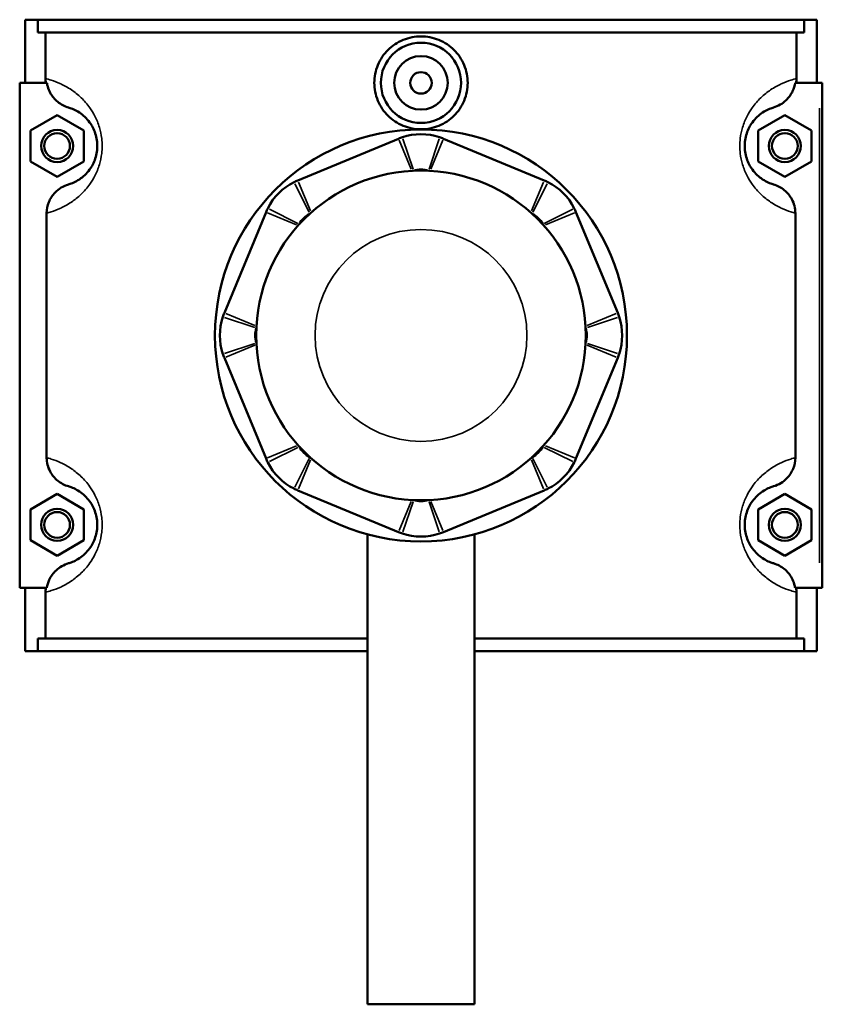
# Model space of a CAD drawing. Header units: millimetres. Extents: x -252 to 972, y -114 to 1156.
# Tile 8 of 8: x 387 to 537, y 822 to 1006. Entities that reach past the tile are written whole.
import ezdxf

# ---------------------------------------------------------------- set-up
doc = ezdxf.new("R2010")
doc.units = ezdxf.units.MM
doc.layers.add('Visible (ANSI)', color=7, linetype='Continuous', lineweight=50)
doc.layers.add('Visible Narrow (ANSI)', color=7, linetype='Continuous', lineweight=35)

msp = doc.modelspace()

# ---------------------------------------------------------------- linework, layer by layer
at = {"layer": 'Visible (ANSI)'}
for p, q in [((388.27, 1006.23), (388.27, 994.43)), ((388.27, 1006.23), (390.65, 1006.23)), ((390.65, 1006.23), (533.9, 1006.23)), ((390.65, 1003.87), (390.65, 1006.23)), ((533.9, 1006.23), (533.9, 1003.87)), ((533.9, 1006.23), (536.27, 1006.23)), ((536.27, 1006.23), (536.27, 994.43)), ((533.9, 1003.87), (390.65, 1003.87)), ((392.11, 995.22), (392.11, 1003.87)), ((532.44, 995.22), (532.44, 1003.87)), ((392.36, 994.43), (387.27, 994.43)), ((387.27, 994.43), (387.27, 900.03)), ((532.18, 994.43), (536.77, 994.43)), ((536.77, 994.43), (537.27, 994.43)), ((537.27, 900.03), (537.27, 994.43)), ((389.27, 985.52), (394.27, 988.41)), ((394.27, 988.41), (399.27, 985.52)), ((530.27, 988.41), (525.27, 985.52)), ((535.27, 985.52), (530.27, 988.41)), ((389.27, 979.75), (389.27, 985.52)), ((399.27, 985.52), (399.27, 979.75)), ((525.27, 985.52), (525.27, 979.75)), ((535.27, 979.75), (535.27, 985.52)), ((458.06, 983.99), (439.26, 976.2)), ((485.29, 976.2), (466.48, 983.99)), ((394.27, 976.86), (389.27, 979.75)), ((399.27, 979.75), (394.27, 976.86)), ((525.27, 979.75), (530.27, 976.86)), ((530.27, 976.86), (535.27, 979.75)), ((392.31, 970.09), (392.31, 924.37)), ((433.31, 970.25), (425.52, 951.44)), ((499.03, 951.44), (491.24, 970.25)), ((532.24, 924.37), (532.24, 970.09)), ((425.52, 943.02), (433.31, 924.22)), ((491.24, 924.22), (499.03, 943.02)), ((439.26, 918.27), (458.06, 910.48)), ((466.48, 910.48), (485.29, 918.27)), ((389.27, 914.72), (394.27, 917.61)), ((394.27, 917.61), (399.27, 914.72)), ((530.27, 917.61), (525.27, 914.72)), ((535.27, 914.72), (530.27, 917.61)), ((389.27, 908.95), (389.27, 914.72)), ((399.27, 914.72), (399.27, 908.95)), ((525.27, 914.72), (525.27, 908.95)), ((535.27, 908.95), (535.27, 914.72)), ((452.27, 910.05), (452.27, 822.23)), ((472.27, 910.05), (472.27, 822.23)), ((394.27, 906.06), (389.27, 908.95)), ((399.27, 908.95), (394.27, 906.06)), ((525.27, 908.95), (530.27, 906.06)), ((530.27, 906.06), (535.27, 908.95)), ((387.27, 900.03), (392.36, 900.03)), ((388.27, 900.03), (388.27, 888.23)), ((536.77, 900.03), (532.18, 900.03)), ((536.27, 900.03), (536.27, 888.23)), ((537.27, 900.03), (536.77, 900.03)), ((392.11, 890.59), (392.11, 899.24)), ((532.44, 890.59), (532.44, 899.24)), ((452.27, 890.59), (390.65, 890.59)), ((390.65, 888.23), (390.65, 890.59)), ((533.9, 890.59), (472.27, 890.59)), ((533.9, 890.59), (533.9, 888.23)), ((390.65, 888.23), (388.27, 888.23)), ((390.65, 888.23), (452.27, 888.23)), ((472.27, 888.23), (533.9, 888.23)), ((536.27, 888.23), (533.9, 888.23)), ((452.27, 822.23), (472.27, 822.23))]:
    msp.add_line(p, q, dxfattribs=at)
for centre, radius in [((462.27, 994.43), 7.5), ((462.27, 994.43), 5), ((462.27, 994.43), 2), ((394.27, 982.63), 3), ((394.27, 982.63), 2.4), ((462.27, 947.23), 38.5), ((530.27, 982.63), 3), ((530.27, 982.63), 2.4), ((462.27, 947.23), 30.8), ((394.27, 911.83), 3), ((530.27, 911.83), 3), ((394.27, 911.83), 2.4), ((530.27, 911.83), 2.4)]:
    msp.add_circle(centre, radius, dxfattribs=at)
for centre, radius, start, end in [((462.27, 973.83), 11, 71.5967, 108.4033), ((462.27, 973.83), 4.4, 71.5967, 108.4033), ((443.47, 966.04), 11, 116.5967, 153.4033), ((481.08, 966.04), 11, 26.5967, 63.4033), ((443.47, 966.04), 4.4, 116.5967, 153.4033), ((481.08, 966.04), 4.4, 26.5967, 63.4033), ((435.68, 947.23), 11, 161.5967, 198.4033), ((488.87, 947.23), 11, 341.5967, 18.4033), ((435.68, 947.23), 4.4, 161.5967, 198.4033), ((488.87, 947.23), 4.4, 341.5967, 18.4033), ((443.47, 928.43), 4.4, 206.5967, 243.4033), ((481.08, 928.43), 4.4, 296.5967, 333.4033), ((443.47, 928.43), 11, 206.5967, 243.4033), ((481.08, 928.43), 11, 296.5967, 333.4033), ((462.27, 920.64), 4.4, 251.5967, 288.4033), ((462.27, 920.64), 11, 251.5967, 288.4033)]:
    msp.add_arc(centre, radius, start, end, dxfattribs=at)
for points, knots in [([(471, 994.43), (471, 993.34), (470.78, 992.17), (469.88, 990.03), (469.21, 989.05), (467.66, 987.52), (466.68, 986.85), (464.53, 985.97), (463.37, 985.75), (461.18, 985.75), (460.01, 985.97), (457.87, 986.85), (456.89, 987.52), (455.34, 989.05), (454.66, 990.03), (453.77, 992.17), (453.55, 993.34), (453.55, 995.53), (453.77, 996.69), (454.66, 998.84), (455.34, 999.81), (456.89, 1001.35), (457.87, 1002.01), (460.01, 1002.9), (461.18, 1003.11), (463.37, 1003.11), (464.53, 1002.9), (466.68, 1002.01), (467.66, 1001.35), (469.21, 999.81), (469.88, 998.84), (470.78, 996.69), (471, 995.53), (471, 994.43)], [0, 0, 0, 0, 0.328444, 0.328444, 0.656888, 0.656888, 0.984923, 0.984923, 1.312958, 1.312958, 1.640993, 1.640993, 1.969028, 1.969028, 2.297472, 2.297472, 2.625916, 2.625916, 2.95436, 2.95436, 3.282804, 3.282804, 3.610839, 3.610839, 3.938874, 3.938874, 4.266909, 4.266909, 4.594944, 4.594944, 4.923388, 4.923388, 5.251832, 5.251832, 5.251832, 5.251832]), ([(392.36, 994.43), (392.4, 994.19), (392.44, 993.96), (392.62, 993.33), (392.77, 992.94), (393.32, 991.93), (393.8, 991.35), (394.98, 990.4), (395.66, 990.04), (396.39, 989.83)], [-0.6484773, -0.6484773, -0.6484773, -0.6484773, -0.5757058, -0.5757058, -0.452537, -0.452537, -0.2287038, -0.2287038, 0, 0, 0, 0]), ([(528.16, 989.83), (528.59, 989.95), (529.01, 990.13), (529.79, 990.58), (530.16, 990.85), (531.01, 991.66), (531.43, 992.24), (531.96, 993.39), (532.11, 993.9), (532.18, 994.43)], [-0.698132, -0.698132, -0.698132, -0.698132, -0.5629398, -0.5629398, -0.426968, -0.426968, -0.2113638, -0.2113638, -0.0503306, -0.0503306, -0.0503306, -0.0503306]), ([(396.39, 989.83), (396.49, 989.8), (396.59, 989.77), (396.98, 989.63), (397.29, 989.51), (397.97, 989.17), (398.33, 988.96), (399.03, 988.44), (399.36, 988.16), (399.98, 987.52), (400.27, 987.16), (400.73, 986.47), (400.9, 986.17), (401.23, 985.47), (401.38, 985.07), (401.61, 984.26), (401.69, 983.85), (401.76, 983.17), (401.77, 982.9), (401.77, 982.63), (401.77, 982.36), (401.76, 982.1), (401.69, 981.41), (401.61, 981), (401.38, 980.19), (401.23, 979.79), (400.9, 979.1), (400.73, 978.79), (400.27, 978.1), (399.98, 977.75), (399.36, 977.1), (399.03, 976.82), (398.33, 976.31), (397.97, 976.1), (397.29, 975.76), (396.98, 975.63), (396.59, 975.5), (396.49, 975.47), (396.39, 975.44)], [0.661778, 0.661778, 0.661778, 0.661778, 0.891026, 0.891026, 1.441714, 1.441714, 1.956605, 1.956605, 2.374479, 2.374479, 2.734939, 2.734939, 2.968372, 2.968372, 3.221448, 3.221448, 3.444472, 3.444472, 3.583862, 3.583862, 3.583862, 3.723252, 3.723252, 3.946276, 3.946276, 4.199353, 4.199353, 4.432786, 4.432786, 4.793245, 4.793245, 5.21112, 5.21112, 5.726011, 5.726011, 6.276699, 6.276699, 6.505946, 6.505946, 6.505946, 6.505946]), ([(528.16, 975.44), (528.06, 975.47), (527.95, 975.5), (527.57, 975.63), (527.26, 975.76), (526.58, 976.1), (526.21, 976.31), (525.52, 976.82), (525.19, 977.1), (524.57, 977.75), (524.28, 978.1), (523.82, 978.79), (523.65, 979.1), (523.32, 979.79), (523.17, 980.19), (522.94, 981), (522.86, 981.41), (522.79, 982.1), (522.77, 982.36), (522.77, 982.63), (522.77, 982.9), (522.79, 983.17), (522.86, 983.85), (522.94, 984.26), (523.17, 985.07), (523.32, 985.47), (523.65, 986.17), (523.82, 986.47), (524.28, 987.16), (524.57, 987.52), (525.19, 988.16), (525.52, 988.44), (526.21, 988.96), (526.58, 989.17), (527.26, 989.51), (527.57, 989.63), (527.95, 989.77), (528.06, 989.8), (528.16, 989.83)], [0.661778, 0.661778, 0.661778, 0.661778, 0.891024, 0.891024, 1.441714, 1.441714, 1.956605, 1.956605, 2.374479, 2.374479, 2.734939, 2.734939, 2.968372, 2.968372, 3.221448, 3.221448, 3.444472, 3.444472, 3.583862, 3.583862, 3.583862, 3.723252, 3.723252, 3.946276, 3.946276, 4.199352, 4.199352, 4.432785, 4.432785, 4.793245, 4.793245, 5.211119, 5.211119, 5.72601, 5.72601, 6.2767, 6.2767, 6.505946, 6.505946, 6.505946, 6.505946]), ([(458.8, 984.26), (458.68, 984.22), (458.55, 984.18), (458.31, 984.09), (458.18, 984.04), (458.06, 983.99)], [0.32119874, 0.32119874, 0.32119874, 0.32119874, 0.35694891, 0.35694891, 0.39269908, 0.39269908, 0.39269908, 0.39269908]), ([(466.48, 983.99), (466.36, 984.04), (466.24, 984.09), (465.99, 984.18), (465.87, 984.22), (465.75, 984.26)], [-0.39269908, -0.39269908, -0.39269908, -0.39269908, -0.35694891, -0.35694891, -0.32119874, -0.32119874, -0.32119874, -0.32119874]), ([(396.39, 975.44), (395.92, 975.3), (395.46, 975.1), (394.62, 974.59), (394.23, 974.28), (393.38, 973.41), (392.98, 972.81), (392.45, 971.49), (392.31, 970.79), (392.31, 970.09)], [-0.7224408, -0.7224408, -0.7224408, -0.7224408, -0.5746891, -0.5746891, -0.4260435, -0.4260435, -0.2110445, -0.2110445, 0, 0, 0, 0]), ([(439.26, 976.2), (439.14, 976.15), (439.02, 976.1), (438.78, 975.99), (438.66, 975.93), (438.54, 975.87)], [-0.39269908, -0.39269908, -0.39269908, -0.39269908, -0.35694891, -0.35694891, -0.32119874, -0.32119874, -0.32119874, -0.32119874]), ([(486, 975.87), (485.89, 975.93), (485.77, 975.99), (485.53, 976.1), (485.41, 976.15), (485.29, 976.2)], [0.32119874, 0.32119874, 0.32119874, 0.32119874, 0.35694891, 0.35694891, 0.39269908, 0.39269908, 0.39269908, 0.39269908]), ([(532.24, 970.09), (532.24, 970.54), (532.18, 970.99), (531.96, 971.86), (531.79, 972.28), (531.22, 973.34), (530.74, 973.92), (529.57, 974.87), (528.89, 975.22), (528.16, 975.44)], [-0.7231392, -0.7231392, -0.7231392, -0.7231392, -0.5878857, -0.5878857, -0.452537, -0.452537, -0.2287038, -0.2287038, 0, 0, 0, 0]), ([(433.63, 970.96), (433.57, 970.84), (433.52, 970.73), (433.41, 970.49), (433.36, 970.37), (433.31, 970.25)], [0.32119874, 0.32119874, 0.32119874, 0.32119874, 0.35694891, 0.35694891, 0.39269908, 0.39269908, 0.39269908, 0.39269908]), ([(491.24, 970.25), (491.19, 970.37), (491.14, 970.49), (491.03, 970.73), (490.97, 970.84), (490.91, 970.96)], [-0.39269908, -0.39269908, -0.39269908, -0.39269908, -0.35694891, -0.35694891, -0.32119874, -0.32119874, -0.32119874, -0.32119874]), ([(425.52, 951.44), (425.47, 951.32), (425.42, 951.2), (425.33, 950.95), (425.28, 950.83), (425.24, 950.71)], [-0.39269908, -0.39269908, -0.39269908, -0.39269908, -0.35694891, -0.35694891, -0.32119874, -0.32119874, -0.32119874, -0.32119874]), ([(499.3, 950.71), (499.26, 950.83), (499.22, 950.95), (499.13, 951.2), (499.08, 951.32), (499.03, 951.44)], [0.32119874, 0.32119874, 0.32119874, 0.32119874, 0.35694891, 0.35694891, 0.39269908, 0.39269908, 0.39269908, 0.39269908]), ([(425.24, 943.76), (425.28, 943.64), (425.33, 943.51), (425.42, 943.27), (425.47, 943.14), (425.52, 943.02)], [0.32119874, 0.32119874, 0.32119874, 0.32119874, 0.35694891, 0.35694891, 0.39269908, 0.39269908, 0.39269908, 0.39269908]), ([(499.03, 943.02), (499.08, 943.14), (499.13, 943.27), (499.22, 943.51), (499.26, 943.64), (499.3, 943.76)], [-0.39269908, -0.39269908, -0.39269908, -0.39269908, -0.35694891, -0.35694891, -0.32119874, -0.32119874, -0.32119874, -0.32119874]), ([(392.31, 924.37), (392.31, 923.92), (392.37, 923.48), (392.59, 922.6), (392.75, 922.18), (393.32, 921.13), (393.8, 920.55), (394.98, 919.6), (395.66, 919.24), (396.39, 919.03)], [-0.7231392, -0.7231392, -0.7231392, -0.7231392, -0.5878857, -0.5878857, -0.452537, -0.452537, -0.2287038, -0.2287038, 0, 0, 0, 0]), ([(433.31, 924.22), (433.36, 924.1), (433.41, 923.98), (433.52, 923.74), (433.57, 923.62), (433.63, 923.5)], [-0.39269908, -0.39269908, -0.39269908, -0.39269908, -0.35694891, -0.35694891, -0.32119874, -0.32119874, -0.32119874, -0.32119874]), ([(490.91, 923.5), (490.97, 923.62), (491.03, 923.74), (491.14, 923.98), (491.19, 924.1), (491.24, 924.22)], [0.32119874, 0.32119874, 0.32119874, 0.32119874, 0.35694891, 0.35694891, 0.39269908, 0.39269908, 0.39269908, 0.39269908]), ([(528.16, 919.03), (528.63, 919.17), (529.08, 919.37), (529.93, 919.87), (530.32, 920.18), (531.17, 921.05), (531.56, 921.66), (532.1, 922.97), (532.24, 923.67), (532.24, 924.37)], [-0.7224408, -0.7224408, -0.7224408, -0.7224408, -0.5746891, -0.5746891, -0.4260435, -0.4260435, -0.2110445, -0.2110445, 0, 0, 0, 0]), ([(396.39, 919.03), (396.49, 919), (396.59, 918.97), (396.98, 918.83), (397.29, 918.71), (397.97, 918.37), (398.33, 918.16), (399.03, 917.64), (399.36, 917.36), (399.98, 916.72), (400.27, 916.36), (400.73, 915.67), (400.9, 915.37), (401.23, 914.67), (401.38, 914.27), (401.61, 913.46), (401.69, 913.05), (401.76, 912.37), (401.77, 912.1), (401.77, 911.83), (401.77, 911.56), (401.76, 911.3), (401.69, 910.61), (401.61, 910.2), (401.38, 909.39), (401.23, 908.99), (400.9, 908.3), (400.73, 907.99), (400.27, 907.3), (399.98, 906.95), (399.36, 906.3), (399.03, 906.02), (398.33, 905.51), (397.97, 905.3), (397.29, 904.96), (396.98, 904.83), (396.59, 904.7), (396.49, 904.67), (396.39, 904.64)], [0.661778, 0.661778, 0.661778, 0.661778, 0.891026, 0.891026, 1.441714, 1.441714, 1.956605, 1.956605, 2.374479, 2.374479, 2.734939, 2.734939, 2.968372, 2.968372, 3.221448, 3.221448, 3.444472, 3.444472, 3.583862, 3.583862, 3.583862, 3.723252, 3.723252, 3.946276, 3.946276, 4.199353, 4.199353, 4.432786, 4.432786, 4.793245, 4.793245, 5.211119, 5.211119, 5.726011, 5.726011, 6.276699, 6.276699, 6.505946, 6.505946, 6.505946, 6.505946]), ([(438.54, 918.59), (438.66, 918.53), (438.78, 918.48), (439.02, 918.37), (439.14, 918.32), (439.26, 918.27)], [0.32119874, 0.32119874, 0.32119874, 0.32119874, 0.35694891, 0.35694891, 0.39269908, 0.39269908, 0.39269908, 0.39269908]), ([(485.29, 918.27), (485.41, 918.32), (485.53, 918.37), (485.77, 918.48), (485.89, 918.53), (486, 918.59)], [-0.39269908, -0.39269908, -0.39269908, -0.39269908, -0.35694891, -0.35694891, -0.32119874, -0.32119874, -0.32119874, -0.32119874]), ([(528.16, 904.64), (528.06, 904.67), (527.95, 904.7), (527.57, 904.83), (527.26, 904.96), (526.58, 905.3), (526.21, 905.51), (525.52, 906.02), (525.19, 906.3), (524.57, 906.95), (524.28, 907.3), (523.82, 907.99), (523.65, 908.3), (523.32, 908.99), (523.17, 909.39), (522.94, 910.2), (522.86, 910.61), (522.79, 911.3), (522.77, 911.56), (522.77, 911.83), (522.77, 912.1), (522.79, 912.37), (522.86, 913.05), (522.94, 913.46), (523.17, 914.27), (523.32, 914.67), (523.65, 915.37), (523.82, 915.67), (524.28, 916.36), (524.57, 916.72), (525.19, 917.36), (525.52, 917.64), (526.21, 918.16), (526.58, 918.37), (527.26, 918.71), (527.57, 918.83), (527.95, 918.97), (528.06, 919), (528.16, 919.03)], [0.661492, 0.661492, 0.661492, 0.661492, 0.890716, 0.890716, 1.441433, 1.441433, 1.956323, 1.956323, 2.374196, 2.374196, 2.734655, 2.734655, 2.968086, 2.968086, 3.221162, 3.221162, 3.444186, 3.444186, 3.583576, 3.583576, 3.583576, 3.722966, 3.722966, 3.945989, 3.945989, 4.199065, 4.199065, 4.432497, 4.432497, 4.792955, 4.792955, 5.210828, 5.210828, 5.725718, 5.725718, 6.276436, 6.276436, 6.50566, 6.50566, 6.50566, 6.50566]), ([(458.06, 910.48), (458.18, 910.43), (458.31, 910.38), (458.55, 910.29), (458.68, 910.24), (458.8, 910.2)], [-0.39269908, -0.39269908, -0.39269908, -0.39269908, -0.35694891, -0.35694891, -0.32119874, -0.32119874, -0.32119874, -0.32119874]), ([(465.75, 910.2), (465.87, 910.24), (465.99, 910.29), (466.24, 910.38), (466.36, 910.43), (466.48, 910.48)], [0.32119874, 0.32119874, 0.32119874, 0.32119874, 0.35694891, 0.35694891, 0.39269908, 0.39269908, 0.39269908, 0.39269908]), ([(396.39, 904.64), (395.96, 904.51), (395.54, 904.33), (394.76, 903.88), (394.39, 903.61), (393.54, 902.81), (393.11, 902.22), (392.59, 901.08), (392.44, 900.56), (392.36, 900.03)], [-0.698132, -0.698132, -0.698132, -0.698132, -0.5629398, -0.5629398, -0.426968, -0.426968, -0.2113638, -0.2113638, -0.0503306, -0.0503306, -0.0503306, -0.0503306]), ([(532.18, 900.03), (532.15, 900.27), (532.1, 900.51), (531.93, 901.14), (531.77, 901.52), (531.22, 902.54), (530.74, 903.12), (529.57, 904.07), (528.89, 904.42), (528.16, 904.64)], [-0.6484773, -0.6484773, -0.6484773, -0.6484773, -0.5757058, -0.5757058, -0.452537, -0.452537, -0.2287038, -0.2287038, 0, 0, 0, 0])]:
    msp.add_open_spline(points, degree=3, knots=knots, dxfattribs=at)
for points in [[(392.17, 994.43), (392.13, 994.69), (392.11, 994.96), (392.11, 995.22)], [(532.44, 995.22), (532.44, 994.96), (532.42, 994.69), (532.38, 994.43)], [(392.11, 899.24), (392.11, 899.51), (392.13, 899.77), (392.17, 900.03)], [(532.38, 900.03), (532.42, 899.77), (532.44, 899.51), (532.44, 899.24)]]:
    msp.add_open_spline(points, degree=3, dxfattribs=at)
at = {"layer": 'Visible Narrow (ANSI)'}
for p, q in [((536.77, 989.71), (536.77, 904.75)), ((458.19, 983.69), (460.43, 978.28)), ((458.9, 983.95), (460.78, 978.31)), ((463.77, 978.31), (465.64, 983.95)), ((464.12, 978.28), (466.36, 983.69)), ((441.35, 970.27), (438.69, 975.58)), ((441.62, 970.5), (439.38, 975.9)), ((485.16, 975.9), (482.92, 970.5)), ((485.85, 975.58), (483.2, 970.27)), ((433.61, 970.12), (439.01, 967.88)), ((433.93, 970.81), (439.24, 968.15)), ((485.31, 968.15), (490.62, 970.81)), ((485.54, 967.88), (490.94, 970.12)), ((431.22, 949.08), (425.82, 951.32)), ((498.73, 951.32), (493.33, 949.08)), ((431.19, 948.73), (425.56, 950.6)), ((498.99, 950.6), (493.36, 948.73)), ((425.56, 943.86), (431.19, 945.74)), ((425.82, 943.15), (431.22, 945.39)), ((493.33, 945.39), (498.73, 943.15)), ((493.36, 945.74), (498.99, 943.86)), ((439.01, 926.58), (433.61, 924.34)), ((439.24, 926.31), (433.93, 923.65)), ((490.62, 923.65), (485.31, 926.31)), ((490.94, 924.34), (485.54, 926.58)), ((438.69, 918.89), (441.35, 924.2)), ((439.38, 918.57), (441.62, 923.97)), ((482.92, 923.97), (485.16, 918.57)), ((483.2, 924.2), (485.85, 918.89)), ((460.43, 916.18), (458.19, 910.78)), ((460.78, 916.15), (458.9, 910.51)), ((465.64, 910.51), (463.77, 916.15)), ((466.36, 910.78), (464.12, 916.18))]:
    msp.add_line(p, q, dxfattribs=at)
msp.add_circle((462.27, 947.23), 19.8, dxfattribs=at)
for points, knots in [([(392.31, 970.09), (392.57, 970.15), (392.86, 970.23), (393.69, 970.5), (394.27, 970.71), (395.55, 971.3), (396.23, 971.67), (397.54, 972.56), (398.16, 973.04), (399.32, 974.17), (399.87, 974.78), (400.72, 975.98), (401.05, 976.5), (401.66, 977.71), (401.95, 978.4), (402.37, 979.81), (402.52, 980.52), (402.66, 981.7), (402.69, 982.17), (402.69, 982.63), (402.69, 983.1), (402.66, 983.56), (402.52, 984.75), (402.37, 985.45), (401.95, 986.87), (401.66, 987.56), (401.05, 988.76), (400.72, 989.28), (399.87, 990.49), (399.32, 991.1), (398.16, 992.22), (397.54, 992.7), (396.23, 993.6), (395.55, 993.96), (394.27, 994.55), (393.69, 994.77), (392.77, 995.06), (392.41, 995.15), (392.11, 995.22)], [-6.622375, -6.622375, -6.622375, -6.622375, -6.276699, -6.276699, -5.726011, -5.726011, -5.21112, -5.21112, -4.793245, -4.793245, -4.432786, -4.432786, -4.199353, -4.199353, -3.946276, -3.946276, -3.723252, -3.723252, -3.583862, -3.583862, -3.583862, -3.444472, -3.444472, -3.221448, -3.221448, -2.968372, -2.968372, -2.734939, -2.734939, -2.374479, -2.374479, -1.956605, -1.956605, -1.441714, -1.441714, -0.891026, -0.891026, -0.450998, -0.450998, -0.450998, -0.450998]), ([(532.44, 995.22), (532.13, 995.15), (531.78, 995.06), (530.86, 994.77), (530.27, 994.55), (529, 993.96), (528.32, 993.6), (527.01, 992.7), (526.39, 992.22), (525.22, 991.1), (524.68, 990.49), (523.82, 989.28), (523.5, 988.76), (522.89, 987.56), (522.6, 986.87), (522.17, 985.45), (522.02, 984.75), (521.88, 983.56), (521.86, 983.1), (521.86, 982.63), (521.86, 982.17), (521.88, 981.7), (522.02, 980.52), (522.17, 979.81), (522.6, 978.4), (522.89, 977.71), (523.5, 976.5), (523.82, 975.98), (524.68, 974.78), (525.22, 974.17), (526.39, 973.04), (527.01, 972.56), (528.32, 971.67), (529, 971.3), (530.27, 970.71), (530.86, 970.5), (531.69, 970.23), (531.98, 970.15), (532.24, 970.09)], [-6.716726, -6.716726, -6.716726, -6.716726, -6.2767, -6.2767, -5.72601, -5.72601, -5.211119, -5.211119, -4.793245, -4.793245, -4.432785, -4.432785, -4.199352, -4.199352, -3.946276, -3.946276, -3.723252, -3.723252, -3.583862, -3.583862, -3.583862, -3.444472, -3.444472, -3.221448, -3.221448, -2.968372, -2.968372, -2.734939, -2.734939, -2.374479, -2.374479, -1.956605, -1.956605, -1.441714, -1.441714, -0.891024, -0.891024, -0.545349, -0.545349, -0.545349, -0.545349]), ([(392.11, 899.24), (392.41, 899.31), (392.77, 899.41), (393.69, 899.7), (394.27, 899.91), (395.55, 900.5), (396.23, 900.87), (397.54, 901.76), (398.16, 902.24), (399.32, 903.37), (399.87, 903.98), (400.72, 905.18), (401.05, 905.7), (401.66, 906.91), (401.95, 907.6), (402.37, 909.01), (402.52, 909.72), (402.66, 910.9), (402.69, 911.37), (402.69, 911.83), (402.69, 912.3), (402.66, 912.76), (402.52, 913.95), (402.37, 914.65), (401.95, 916.07), (401.66, 916.76), (401.05, 917.96), (400.72, 918.48), (399.87, 919.69), (399.32, 920.3), (398.16, 921.42), (397.54, 921.9), (396.23, 922.8), (395.55, 923.16), (394.27, 923.75), (393.69, 923.97), (392.86, 924.23), (392.57, 924.31), (392.31, 924.37)], [-6.716726, -6.716726, -6.716726, -6.716726, -6.276699, -6.276699, -5.726011, -5.726011, -5.211119, -5.211119, -4.793245, -4.793245, -4.432786, -4.432786, -4.199353, -4.199353, -3.946276, -3.946276, -3.723252, -3.723252, -3.583862, -3.583862, -3.583862, -3.444472, -3.444472, -3.221448, -3.221448, -2.968372, -2.968372, -2.734939, -2.734939, -2.374479, -2.374479, -1.956605, -1.956605, -1.441714, -1.441714, -0.891026, -0.891026, -0.545349, -0.545349, -0.545349, -0.545349]), ([(532.24, 924.37), (531.98, 924.31), (531.69, 924.23), (530.86, 923.97), (530.27, 923.75), (529, 923.16), (528.32, 922.8), (527.01, 921.9), (526.39, 921.42), (525.22, 920.3), (524.68, 919.69), (523.82, 918.48), (523.5, 917.96), (522.89, 916.76), (522.6, 916.07), (522.17, 914.65), (522.02, 913.95), (521.88, 912.76), (521.86, 912.3), (521.86, 911.83), (521.86, 911.37), (521.88, 910.9), (522.02, 909.72), (522.17, 909.01), (522.6, 907.6), (522.89, 906.91), (523.5, 905.7), (523.82, 905.18), (524.68, 903.98), (525.22, 903.37), (526.39, 902.24), (527.01, 901.76), (528.32, 900.87), (529, 900.5), (530.27, 899.91), (530.86, 899.7), (531.78, 899.41), (532.13, 899.31), (532.44, 899.24)], [-6.622089, -6.622089, -6.622089, -6.622089, -6.276436, -6.276436, -5.725718, -5.725718, -5.210828, -5.210828, -4.792955, -4.792955, -4.432497, -4.432497, -4.199065, -4.199065, -3.945989, -3.945989, -3.722966, -3.722966, -3.583576, -3.583576, -3.583576, -3.444186, -3.444186, -3.221162, -3.221162, -2.968086, -2.968086, -2.734655, -2.734655, -2.374196, -2.374196, -1.956323, -1.956323, -1.441433, -1.441433, -0.890716, -0.890716, -0.450711, -0.450711, -0.450711, -0.450711])]:
    msp.add_open_spline(points, degree=3, knots=knots, dxfattribs=at)

doc.saveas('drawing.dxf')
